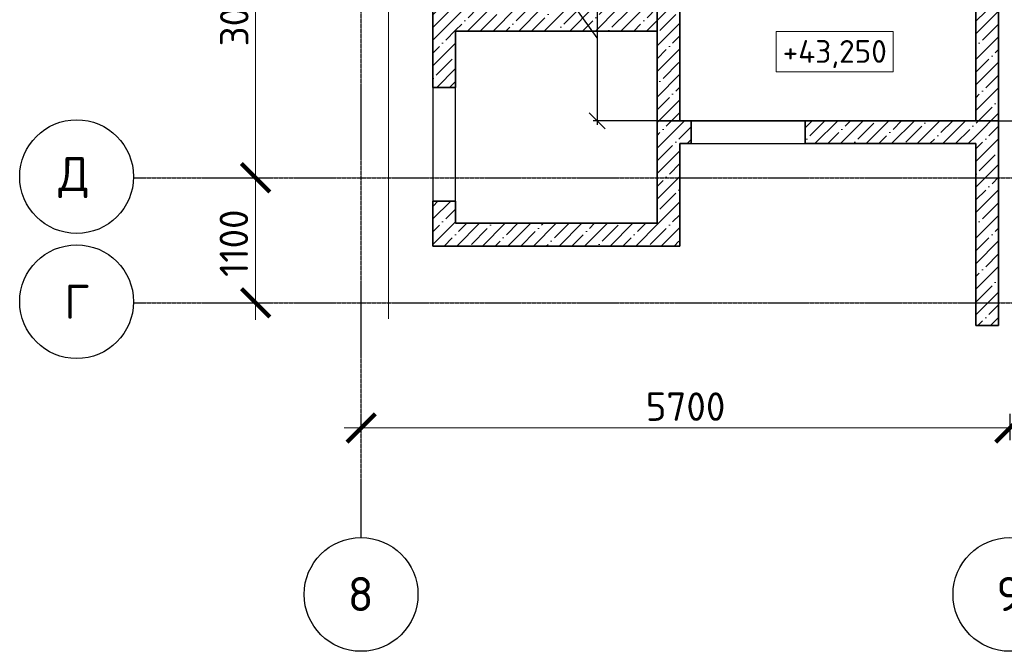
# Model space of a CAD drawing. Header units: millimetres. Extents: x 40580 to 2152466, y -328404 to 177125.
# Tile 31 of 252: x 315524 to 324173, y 163018 to 168572. Entities that reach past the tile are written whole.
import ezdxf
from ezdxf.enums import TextEntityAlignment as Align

# ---------------------------------------------------------------- set-up
doc = ezdxf.new("R2010")
doc.units = ezdxf.units.MM
doc.linetypes.add('______5', pattern=[1100, 800, -100, 100, -100])
doc.linetypes.add('CENTER', pattern=[2, 1.25, -0.25, 0.25, -0.25])
for name, color, linetype, lineweight in [('A_012_ПРОЕМ', 7, 'Continuous', 25), ('RAZMER', 7, 'Continuous', 9), ('ОСИ', 7, 'CENTER', 15), ('отметки', 243, 'Continuous', 18), ('Размеры', 9, 'Continuous', 15), ('Размеры кладочные', 3, 'Continuous', 20), ('Стена_ кирп. кладка не несущ', 7, 'Continuous', 35)]:
    doc.layers.add(name, color=color, linetype=linetype, lineweight=lineweight)
doc.layers.add('СПДС_Оси', color=7, linetype='Continuous')
doc.layers.add('Стена_ бетон не несущ.', color=7, linetype='Continuous', lineweight=35, true_color=0xb4b496)
doc.layers.add('Стена_ бетон несущ.', color=7, linetype='Continuous', lineweight=70, true_color=0xb4b496)
doc.styles.get("Standard").update_dxf_attribs({"font": 'isocpeur.ttf'})
doc.styles.add('ГОСТ', font='isocpeur.ttf')
doc.dimstyles.new('ГОСТ', dxfattribs={"dimscale": 0, "dimtxt": 2.5, "dimasz": 2.5, "dimexe": 1.25, "dimexo": 0.625, "dimtad": 1, "dimdec": 0, "dimtxsty": 'ГОСТ', "dimblk": 'ARCHTICK', "dimcen": 2.5, "dimdle": 1.5, "dimclrd": 256, "dimclre": 256, "dimclrt": 256, "dimadec": 0, "dimazin": 0, "dimtfac": 1, "dimtdec": 0, "dimtmove": 1, "dimatfit": 3, "dimfxl": 2, "dimtfill": 1, "dimlwd": -1, "dimarcsym": 0})
doc.dimstyles.new('Осевые', dxfattribs={"dimscale": 0.7, "dimtxt": 450, "dimasz": 400, "dimexe": 100, "dimexo": 100, "dimgap": 100, "dimtad": 1, "dimdec": 0, "dimzin": 0, "dimdsep": 46, "dimtxsty": 'Standard', "dimblk": 'OBLIQUE', "dimcen": 9, "dimdle": 100, "dimazin": 0, "dimtm": 1e-09, "dimtfac": 1, "dimtdec": 0, "dimtofl": 0, "dimtmove": 0, "dimatfit": 3, "dimfxl": 1, "dimtolj": 1, "dimtzin": 0, "dimarcsym": 0})
pattern_1 = [(45, (-27792.33, 360934.94), (-112.2532, 112.2532), []), (45, (-27680.08, 360934.94), (-112.2532, 112.2532), [198.4375, -39.6875, 0, -39.6875])]

# ---------------------------------------------------------------- blocks, each defined once
blk = doc.blocks.new('NSY101')
at = {"color": 0, "linetype": 'ByBlock', "lineweight": -2}
blk.add_circle((0, 0), 50, dxfattribs=at)
blk = doc.blocks.new('_ArchTick')
at = {"color": 0, "linetype": 'ByBlock', "const_width": 0.15}
blk.add_lwpolyline([(-0.5, -0.5), (0.5, 0.5)], dxfattribs=at)
blk = doc.blocks.new('*D1927')
at = {"layer": 'Defpoints', "color": 0, "lineweight": 25, "ltscale": 100, "transparency": 16777216}
for p in [(317272.5, 167182.1), (317596.3, 167182.1), (317272.5, 166082.1)]:
    blk.add_point(p, dxfattribs=at)
at = {"layer": 'RAZMER', "ltscale": 100, "transparency": 16777216}
blk.add_line((317596.3, 165932.1), (317596.3, 167332.1), dxfattribs=at)
at = {"layer": 'RAZMER', "lineweight": -2, "ltscale": 100, "transparency": 16777216}
for p, q in [((317335, 167182.1), (317721.3, 167182.1)), ((317335, 166082.1), (317721.3, 166082.1))]:
    blk.add_line(p, q, dxfattribs=at)
at = {"layer": 'RAZMER', "ltscale": 100, "transparency": 16777216, "xscale": 250, "yscale": 250, "zscale": 250, "rotation": 90}
blk.add_blockref('_ArchTick', (317596.3, 167182.1), dxfattribs=at)
at = {"layer": 'RAZMER', "ltscale": 100, "transparency": 16777216, "insert": (317405, 166606.9), "char_height": 250, "width": 833.333, "attachment_point": 5, "rotation": 90, "style": 'ГОСТ', "bg_fill": 3, "box_fill_scale": 1.1, "bg_fill_color": 256, "bg_fill_true_color": 13158600, "bg_fill_transparency": 0}
blk.add_mtext('1100', dxfattribs=at)
at = {"layer": 'RAZMER', "ltscale": 100, "transparency": 16777216, "xscale": 250, "yscale": 250, "zscale": 250, "rotation": 270}
blk.add_blockref('_ArchTick', (317596.3, 166082.1), dxfattribs=at)
blk = doc.blocks.new('*D1928')
at = {"layer": 'Defpoints', "color": 0, "lineweight": 25, "ltscale": 100, "transparency": 16777216}
for p in [(317596.3, 170182.1), (317596.3, 170182.1), (317272.5, 167182.1)]:
    blk.add_point(p, dxfattribs=at)
at = {"layer": 'RAZMER', "ltscale": 100, "transparency": 16777216}
blk.add_line((317596.3, 167032.1), (317596.3, 170332.1), dxfattribs=at)
at = {"layer": 'RAZMER', "lineweight": -2, "ltscale": 100, "transparency": 16777216}
for p, q in [((317658.8, 170182.1), (317721.3, 170182.1)), ((317335, 167182.1), (317721.3, 167182.1))]:
    blk.add_line(p, q, dxfattribs=at)
at = {"layer": 'RAZMER', "ltscale": 100, "transparency": 16777216, "xscale": 250, "yscale": 250, "zscale": 250}
for p, rotation in [((317596.3, 170182.1), 90), ((317596.3, 167182.1), 270)]:
    blk.add_blockref('_ArchTick', p, dxfattribs=dict(at, rotation=rotation))
at = {"layer": 'RAZMER', "ltscale": 100, "transparency": 16777216, "insert": (317408.8, 168682.1), "char_height": 250, "width": 833.333, "attachment_point": 5, "rotation": 90, "style": 'ГОСТ', "bg_fill": 3, "box_fill_scale": 1.1, "bg_fill_color": 256, "bg_fill_true_color": 13158600, "bg_fill_transparency": 0}
blk.add_mtext('3000', dxfattribs=at)
blk = doc.blocks.new('*D2352')
at = {"layer": 'Defpoints', "color": 0, "lineweight": 25, "transparency": 16777216}
for p in [(324223, 164982.3), (318523, 164942.8), (324223, 164811)]:
    blk.add_point(p, dxfattribs=at)
at = {"layer": 'RAZMER', "lineweight": -2, "transparency": 16777216}
for p, q in [((318523, 165005.3), (318523, 165107.3)), ((324223, 164873.5), (324223, 165107.3))]:
    blk.add_line(p, q, dxfattribs=at)
at = {"layer": 'RAZMER', "transparency": 16777216}
blk.add_line((318373, 164982.3), (324373, 164982.3), dxfattribs=at)
at = {"layer": 'RAZMER', "transparency": 16777216, "xscale": 250, "yscale": 250, "zscale": 250, "rotation": 180}
blk.add_blockref('_ArchTick', (318523, 164982.3), dxfattribs=at)
at = {"layer": 'RAZMER', "transparency": 16777216, "xscale": 250, "yscale": 250, "zscale": 250}
blk.add_blockref('_ArchTick', (324223, 164982.3), dxfattribs=at)
at = {"layer": 'RAZMER', "transparency": 16777216, "insert": (321373, 165169.8), "char_height": 250, "attachment_point": 5, "style": 'ГОСТ', "bg_fill": 3, "box_fill_scale": 1.1, "bg_fill_color": 256, "bg_fill_true_color": 13158600, "bg_fill_transparency": 0}
blk.add_mtext('5700', dxfattribs=at)
blk = doc.blocks.new('*D2350')
at = {"layer": 'Defpoints', "color": 0, "lineweight": 25, "transparency": 16777216}
for p in [(323698.4, 167682.1), (324662.3, 167682.1), (324443.6, 167182.1)]:
    blk.add_point(p, dxfattribs=at)
at = {"layer": 'RAZMER', "transparency": 16777216}
for p, q in [((325256.1, 167610.2), (325256.1, 168210.2)), ((324662.3, 167032.1), (324662.3, 167832.1)), ((324662.3, 167432.1), (325256.1, 167610.2))]:
    blk.add_line(p, q, dxfattribs=at)
at = {"layer": 'RAZMER', "lineweight": -2, "transparency": 16777216}
for p, q in [((323760.9, 167682.1), (324787.3, 167682.1)), ((324506.1, 167182.1), (324787.3, 167182.1))]:
    blk.add_line(p, q, dxfattribs=at)
at = {"layer": 'RAZMER', "transparency": 16777216, "xscale": 250, "yscale": 250, "zscale": 250}
for p, rotation in [((324662.3, 167682.1), 90), ((324662.3, 167182.1), 270)]:
    blk.add_blockref('_ArchTick', p, dxfattribs=dict(at, rotation=rotation))
at = {"layer": 'RAZMER', "transparency": 16777216, "insert": (325068.6, 167910.2), "char_height": 250, "attachment_point": 5, "rotation": 90, "style": 'ГОСТ', "bg_fill": 3, "box_fill_scale": 1.1, "bg_fill_color": 256, "bg_fill_true_color": 13158600, "bg_fill_transparency": 0}
blk.add_mtext('500', dxfattribs=at)
blk = doc.blocks.new('*D2349')
at = {"layer": 'Defpoints', "color": 0, "lineweight": 25, "transparency": 16777216}
for p in [(323828, 168932.3), (324662.3, 168932.3), (324524.6, 167682.1)]:
    blk.add_point(p, dxfattribs=at)
at = {"layer": 'RAZMER', "transparency": 16777216}
blk.add_line((324662.3, 167532.1), (324662.3, 169082.3), dxfattribs=at)
at = {"layer": 'RAZMER', "lineweight": -2, "transparency": 16777216}
for p, q in [((323890.5, 168932.3), (324787.3, 168932.3)), ((324587.1, 167682.1), (324787.3, 167682.1))]:
    blk.add_line(p, q, dxfattribs=at)
at = {"layer": 'RAZMER', "transparency": 16777216, "xscale": 250, "yscale": 250, "zscale": 250}
for p, rotation in [((324662.3, 168932.3), 90), ((324662.3, 167682.1), 270)]:
    blk.add_blockref('_ArchTick', p, dxfattribs=dict(at, rotation=rotation))
at = {"layer": 'RAZMER', "transparency": 16777216, "insert": (324474.8, 168307.2), "char_height": 250, "attachment_point": 5, "rotation": 90, "style": 'ГОСТ', "bg_fill": 3, "box_fill_scale": 1.1, "bg_fill_color": 256, "bg_fill_true_color": 13158600, "bg_fill_transparency": 0}
blk.add_mtext('1250', dxfattribs=at)
blk = doc.blocks.new('_OBLIQUE')
at = {"color": 0, "linetype": 'ByBlock'}
blk.add_line((-0.5, -0.5), (0.5, 0.5), dxfattribs=at)
blk = doc.blocks.new('*D1978')
at = {"layer": 'Defpoints', "color": 0, "linetype": 'ByBlock', "lineweight": 25, "ltscale": 13, "transparency": 16777216}
for p in [(321480.3, 169141.6), (320596, 167682.1), (321480.3, 167682.1)]:
    blk.add_point(p, dxfattribs=at)
at = {"layer": 'ОСИ', "color": 0, "linetype": 'ByBlock', "lineweight": -2, "ltscale": 13, "transparency": 16777216}
for p, q in [((320178.6, 169000.5), (320178.6, 169753)), ((321445.3, 169141.6), (320561, 169141.6)), ((320596, 169176.6), (320596, 167647.1)), ((320596, 168411.9), (320178.6, 169000.5)), ((321445.3, 167682.1), (320561, 167682.1))]:
    blk.add_line(p, q, dxfattribs=at)
at = {"layer": 'ОСИ', "color": 0, "linetype": 'ByBlock', "lineweight": -2, "ltscale": 13, "transparency": 16777216, "xscale": 140, "yscale": 140, "zscale": 140}
for p, rotation in [((320596, 169141.6), 90), ((320596, 167682.1), 270)]:
    blk.add_blockref('_OBLIQUE', p, dxfattribs=dict(at, rotation=rotation))
at = {"layer": 'ОСИ', "color": 0, "linetype": 'ByBlock', "ltscale": 13, "transparency": 16777216, "insert": (319986.1, 169376.7), "char_height": 245, "attachment_point": 5, "rotation": 90}
blk.add_mtext('\\A1;1460', dxfattribs=at)

msp = doc.modelspace()

# ---------------------------------------------------------------- hatches: boundary and pattern name
at = {"layer": 'Размеры', "true_color": 0x000000, "transparency": 33554648}
h = msp.add_hatch(dxfattribs=at)
h.set_pattern_fill('ANSI35', color=18, scale=25)
h.set_pattern_definition(pattern_1)
h.paths.add_polyline_path([(323922.992, 173532.095), (323922.992, 165882.095), (324122.992, 165882.095), (324122.992, 173532.095)])
h = msp.add_hatch(dxfattribs=at)
h.set_pattern_fill('ANSI35', color=18, scale=25)
h.set_pattern_definition(pattern_1)
h.paths.add_polyline_path([(321122.992, 173332.095), (321122.992, 166781.653), (321322.992, 166781.653), (321322.992, 173332.095)])
h = msp.add_hatch(dxfattribs=at)
h.set_pattern_fill('ANSI35', color=18, scale=25)
h.set_pattern_definition(pattern_1)
h.paths.add_polyline_path([(319352.732, 167976.653), (319352.732, 168867.095), (319152.732, 168867.095), (319152.732, 167976.653)])
h = msp.add_hatch(dxfattribs=at)
h.set_pattern_fill('ANSI35', color=18, scale=25)
h.set_pattern_definition(pattern_1)
h.paths.add_polyline_path([(321122.992, 168672.095), (319352.732, 168672.095), (319352.732, 168472.095), (321122.992, 168472.095)])
h = msp.add_hatch(dxfattribs=at)
h.set_pattern_fill('ANSI35', color=18, scale=25)
h.set_pattern_definition(pattern_1)
h.paths.add_polyline_path([(321422.992, 167682.095), (321322.992, 167682.095), (321322.992, 167482.095), (321422.992, 167482.095)])
h = msp.add_hatch(dxfattribs=at)
h.set_pattern_fill('ANSI35', color=18, scale=25)
h.set_pattern_definition(pattern_1)
h.paths.add_polyline_path([(323922.992, 167682.095), (322422.992, 167682.095), (322422.992, 167482.095), (323922.992, 167482.095)])
h = msp.add_hatch(dxfattribs=at)
h.set_pattern_fill('ANSI35', color=18, scale=25)
h.set_pattern_definition(pattern_1)
h.paths.add_polyline_path([(319352.732, 166781.653), (319352.732, 166976.653), (319152.732, 166976.653), (319152.732, 166781.653)])
h = msp.add_hatch(dxfattribs=at)
h.set_pattern_fill('ANSI35', color=18, scale=25)
h.set_pattern_definition(pattern_1)
h.paths.add_polyline_path([(321322.992, 166781.653), (319152.732, 166781.653), (319152.732, 166581.653), (321322.992, 166581.653)])

# ---------------------------------------------------------------- linework, layer by layer
at = {"layer": 'A_012_ПРОЕМ', "color": 18, "linetype": 'Continuous', "lineweight": 25, "true_color": 0x000000, "transparency": 33554687}
for p, q in [((319152.732, 167976.653), (319152.732, 166976.653)), ((319352.732, 166976.653), (319352.732, 167976.653)), ((321422.992, 167682.095), (322422.992, 167682.095)), ((321422.992, 167482.095), (322422.992, 167482.095))]:
    msp.add_line(p, q, dxfattribs=at)
at = {"layer": 'ОСИ', "color": 18, "linetype": '______5', "lineweight": 25, "ltscale": 0.02, "true_color": 0x000000, "transparency": 33554687}
for p, q in [((318522.992, 164012.371), (318522.992, 174106.21)), ((316527.222, 167182.095), (324954.303, 167182.095)), ((316527.222, 166082.095), (324954.303, 166082.095))]:
    msp.add_line(p, q, dxfattribs=at)
at = {"layer": 'отметки', "color": 18, "true_color": 0x000000}
msp.add_lwpolyline([(322169.358, 168468.592), (323195.672, 168468.592), (323195.672, 168112.648), (322169.358, 168112.648)], close=True, dxfattribs=at)
at = {"layer": 'Размеры кладочные', "color": 18, "true_color": 0x000000}
msp.add_lwpolyline([(318762.732, 165942.104), (318762.732, 166002.104), (318762.732, 170515.972), (318662.732, 170540.972), (318862.732, 170590.972), (318762.732, 170615.972), (318762.732, 173848.567), (318762.732, 173848.567)], dxfattribs=at)
at = {"layer": 'Стена_ бетон не несущ.', "color": 18, "linetype": 'Continuous', "lineweight": 35, "true_color": 0x000000, "transparency": 33554687}
for p, q in [((323122.992, 167482.095), (322922.992, 167482.095)), ((323922.992, 166682.07), (323922.992, 166882.07)), ((324122.992, 166082.095), (324122.992, 165882.095))]:
    msp.add_line(p, q, dxfattribs=at)
at = {"layer": 'Стена_ бетон несущ.', "color": 18, "linetype": 'Continuous', "lineweight": 35, "true_color": 0x000000, "transparency": 33554687}
for p, q in [((324122.992, 168362.095), (324122.992, 170562.095)), ((321322.992, 167682.095), (321322.992, 169482.095)), ((323922.992, 169482.095), (323922.992, 167682.095)), ((319152.732, 168867.095), (319152.732, 167976.653)), ((319352.732, 168472.095), (321122.992, 168472.095)), ((319352.732, 167976.653), (319352.732, 168472.095)), ((321122.992, 168472.095), (321122.992, 166781.653)), ((324122.992, 168282.095), (324122.992, 168362.095)), ((324122.992, 166082.095), (324122.992, 168282.095)), ((319352.732, 167976.653), (319152.732, 167976.653)), ((321422.992, 167682.095), (321322.992, 167682.095)), ((321422.992, 167682.095), (321422.992, 167482.095)), ((322422.992, 167482.095), (322422.992, 167682.095)), ((323922.992, 167682.095), (322422.992, 167682.095)), ((321322.992, 166781.653), (321322.992, 167482.095)), ((321322.992, 167482.095), (321422.992, 167482.095)), ((322422.992, 167482.095), (322922.992, 167482.095)), ((322922.992, 167482.095), (323122.992, 167482.095)), ((323122.992, 167482.095), (323922.992, 167482.095)), ((323922.992, 167482.095), (323922.992, 166882.07)), ((319152.732, 166976.653), (319352.732, 166976.653)), ((319152.732, 166976.653), (319152.732, 166781.653)), ((319352.732, 166781.653), (319352.732, 166976.653)), ((323922.992, 166882.07), (323922.992, 166682.07)), ((319152.732, 166781.653), (319152.732, 166581.653)), ((321122.992, 166781.653), (319352.732, 166781.653)), ((321322.992, 166581.653), (321322.992, 166781.653)), ((323922.992, 166682.07), (323922.992, 166002.095)), ((319152.732, 166581.653), (321322.992, 166581.653)), ((324122.992, 165882.095), (324122.992, 166082.095)), ((323922.992, 166002.095), (323922.992, 165882.095)), ((323922.992, 165882.095), (323922.992, 166002.095)), ((323922.992, 165882.095), (324122.992, 165882.095))]:
    msp.add_line(p, q, dxfattribs=at)
at = {"layer": 'Стена_ кирп. кладка не несущ', "color": 18, "linetype": 'Continuous', "lineweight": 25, "true_color": 0x000000, "transparency": 33554687}
msp.add_line((324122.992, 168362.095), (324122.992, 168282.095), dxfattribs=at)

# ---------------------------------------------------------------- block references
at = {"layer": 'ОСИ', "color": 18, "linetype": 'Continuous', "lineweight": 25, "true_color": 0x000000, "transparency": 33554687, "xscale": 9.999999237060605, "yscale": 9.999999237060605, "zscale": 9.999999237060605}
for p in [(316023.613, 167192.2), (316023.613, 166092.2), (318522.45, 163518.241), (324222.45, 163518.241)]:
    msp.add_blockref('NSY101', p, dxfattribs=at)

# ---------------------------------------------------------------- texts
at = {"layer": 'отметки', "color": 18, "true_color": 0x000000, "style": 'ГОСТ'}
msp.add_text('+43,250', height=200, dxfattribs=at).set_placement((322683.625, 168192.745), align=Align.CENTER)
at = {"layer": 'СПДС_Оси', "color": 18, "linetype": 'Continuous', "lineweight": 25, "ltscale": 150, "true_color": 0x000000}
for s, p in [('Д', (315862.702, 167064.634)), ('Г', (315915.115, 165942.2)), ('8', (318405.489, 163372.014)), ('9', (324103.245, 163372.014))]:
    msp.add_text(s, height=300, dxfattribs=at).set_placement(p)

# ---------------------------------------------------------------- dimensions: what is measured, and where the dimension line sits
at = {"layer": 'ОСИ', "color": 18, "linetype": 'ByBlock', "ltscale": 13, "true_color": 0x000000}
dim = msp.add_linear_dim(base=(320596.022, 167682.095), p1=(321480.259, 169141.646), p2=(321480.259, 167682.095), angle=90, dimstyle='Осевые', override={"dimtxt": 350, "dimasz": 200, "dimexe": 50, "dimexo": 50, "dimdle": 50, "dimtmove": 1}, dxfattribs=at)
dim.commit()
dim.dimension.update_dxf_attribs({"geometry": '*D1978', "text_midpoint": (320178.574, 169070.461), "dimtype": 160})

# ---------------------------------------------------------------- next in the draw order: dimensions: what is measured, and where the dimension line sits
at = {"layer": 'RAZMER', "color": 18, "true_color": 0x000000}
dim = msp.add_linear_dim(base=(324662.32, 167682.095), p1=(324443.62, 167182.095), p2=(323698.425, 167682.095), angle=90, dimstyle='ГОСТ', override={"dimscale": 0, "dimtix": 0, "dimtofl": 1, "dimtmove": 1, "dimatfit": 3}, dxfattribs=at)
dim.commit()
dim.dimension.update_dxf_attribs({"geometry": '*D2350', "text_midpoint": (325068.57, 167672.72)})
at = {"layer": 'RAZMER', "color": 18, "ltscale": 100, "true_color": 0x000000}
dim = msp.add_linear_dim(base=(317596.295, 167182.095), p1=(317272.501, 166082.095), p2=(317272.501, 167182.095), angle=90, dimstyle='ГОСТ', override={"dimscale": 0, "dimtix": 0, "dimtofl": 1, "dimtmove": 1, "dimatfit": 3}, dxfattribs=at)
dim.commit()
dim.dimension.update_dxf_attribs({"geometry": '*D1927', "text_midpoint": (317592.545, 166606.943), "dimtype": 160})
at = {"layer": 'RAZMER', "color": 18, "true_color": 0x000000}
dim = msp.add_linear_dim(base=(324222.992, 164982.32), p1=(318522.992, 164942.778), p2=(324222.992, 164810.968), dimstyle='ГОСТ', override={"dimscale": 0, "dimtix": 0, "dimtofl": 1, "dimtmove": 1, "dimatfit": 3}, dxfattribs=at)
dim.commit()
dim.dimension.update_dxf_attribs({"geometry": '*D2352', "text_midpoint": (321372.992, 165169.82)})

# ---------------------------------------------------------------- next in the draw order: dimensions: what is measured, and where the dimension line sits
at = {"layer": 'RAZMER', "color": 18, "ltscale": 100, "true_color": 0x000000}
dim = msp.add_linear_dim(base=(317596.295, 170182.095), p1=(317272.501, 167182.095), p2=(317596.295, 170182.095), angle=90, dimstyle='ГОСТ', override={"dimscale": 0, "dimtix": 0, "dimtofl": 1, "dimtmove": 1, "dimatfit": 3}, dxfattribs=at)
dim.commit()
dim.dimension.update_dxf_attribs({"geometry": '*D1928', "text_midpoint": (317596.295, 168682.095), "dimtype": 160})
at = {"layer": 'RAZMER', "color": 18, "true_color": 0x000000}
dim = msp.add_linear_dim(base=(324662.32, 168932.263), p1=(324524.621, 167682.095), p2=(323828.024, 168932.263), angle=90, dimstyle='ГОСТ', override={"dimscale": 0, "dimtix": 0, "dimtofl": 1, "dimtmove": 1, "dimatfit": 3}, dxfattribs=at)
dim.commit()
dim.dimension.update_dxf_attribs({"geometry": '*D2349', "text_midpoint": (324474.82, 168307.179)})

# ---------------------------------------------------------------- next in the draw order: linework, layer by layer
at = {"layer": 'Стена_ бетон несущ.', "color": 18, "linetype": 'Continuous', "lineweight": 35, "true_color": 0x000000, "transparency": 33554687}
msp.add_lwpolyline([(321122.992, 167682.095), (321122.992, 168062.095), (321122.992, 168062.095), (321122.992, 168412.095), (321122.992, 168412.095), (321122.992, 168792.095), (321122.992, 168792.095), (321122.992, 169232.263), (323922.992, 169232.263), (324122.852, 169232.263), (324122.992, 168792.095), (324122.992, 168792.095), (324122.992, 168412.095), (324122.992, 168412.095), (324122.992, 168062.095), (324122.992, 168062.095), (324122.992, 167682.095), (321122.992, 167682.095)], dxfattribs=at)

doc.saveas('drawing.dxf')
